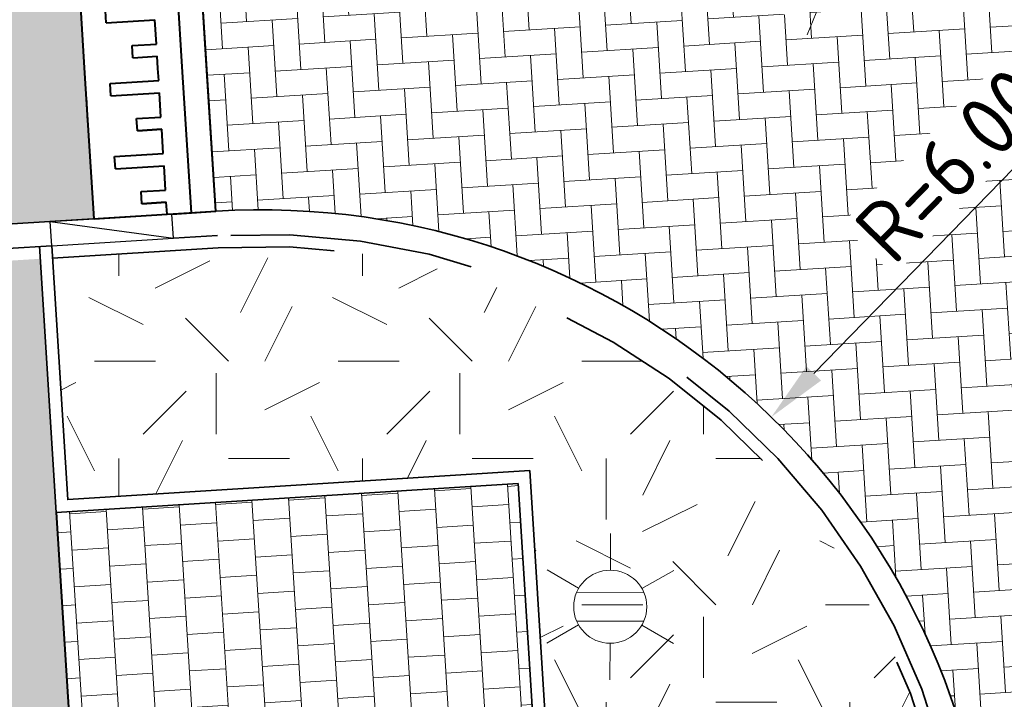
# Model space of a CAD drawing. Header units: metres. Extents: x 162305 to 163132, y 502542 to 502928.
# Tile 92 of 222: x 162455.39 to 162463.47, y 502739.22 to 502744.8. Entities that reach past the tile are written whole.
import ezdxf
from ezdxf.enums import TextEntityAlignment as Align

# ---------------------------------------------------------------- set-up
doc = ezdxf.new("R2010")
doc.units = ezdxf.units.M
for name, pattern in [('VH-GELEIDEBAND-SO', [6, 2, -2, 0, -2]), ('VH-OPSLUITBAND-SO', [10, 4, -2, 2, -2]), ('VH-TROTTOIRBAND-SO', [15, 5, -2, 2, -2, 2, -2]), ('ZZ-HIDDEN-SO', [4, 2, -2])]:
    doc.linetypes.add(name, pattern=pattern)
for name, color, linetype, lineweight, true_color in [('B-WE-OV-LICHTMAST-S-200', 190, 'Continuous', 18, 0x7f00ff), ('N-BH-VH-KANTOPSLUITING_ELEMENT_VERLOOPBAND-S', 253, 'Continuous', 30, 0x828282), ('N-BH-VH-VERHARDING_TEGEL-Grijs', 253, 'Continuous', 13, 0x828282), ('N-WE-VH-KANTOPSLUITING_GELEIDEBAND_50X200-G', 20, 'VH-GELEIDEBAND-SO', 35, 0xff3f00), ('N-WE-VH-KANTOPSLUITING_OPSLUITBAND_100X200-G', 150, 'VH-OPSLUITBAND-SO', 35, 0x007fff), ('N-WE-VH-KANTOPSLUITING_TROTTOIRBAND_180X200-G', 6, 'VH-TROTTOIRBAND-SO', 35, 0xff00ff)]:
    doc.layers.add(name, color=color, linetype=linetype, lineweight=lineweight, true_color=true_color)
for name, color, linetype, lineweight in [('N-BH-VH-DREMPEL_BESTRAAT_30KMU-G', 7, 'Continuous', 40), ('N-BH-VH-MATERIAALGRENS-G', 7, 'Continuous', 40), ('N-WE-GR-GRAS-A-200', 62, 'Continuous', 18), ('N-WE-VH-KANTOPSLUITING_BETONRUG-G', 7, 'ZZ-HIDDEN-SO', 35), ('N-WE-VH-KANTOPSLUITING_VOORKANTBAND-G', 50, 'Continuous', 35), ('N-WE-VH-OPENVERHARDING_BETONSTRAATSTEEN-A', 92, 'Continuous', 18), ('N-WE-VH-OPENVERHARDING_BETONSTRAATSTEEN-A-200', 92, 'Continuous', 18), ('N-WE-VH-OPENVERHARDING_TEGEL-A', 92, 'Continuous', 18), ('X-XX-AL-M', 7, 'Continuous', 18)]:
    doc.layers.add(name, color=color, linetype=linetype, lineweight=lineweight)
doc.layers.add('X-XX-AL-HULPLIJN 01-G', color=1, linetype='Continuous', lineweight=18, true_color=0xff0000, plot=False)
doc.styles.add('NLCS-ISO', font='NLCS-ISO.ttf')
doc.styles.add('NLCS-ISO-M200-T25', font='NLCS-ISO.ttf', dxfattribs={"height": 0.5})
doc.dimstyles.new('NLCS-M200-T25-PIJL_L2_H2', dxfattribs={"dimscale": 0.2, "dimtxt": 2.5, "dimasz": 2.5, "dimexe": 2, "dimexo": 2, "dimgap": 0.7, "dimtad": 1, "dimzin": 0, "dimdsep": 46, "dimtxsty": 'NLCS-ISO-M200-T25', "dimcen": 0, "dimdle": 2, "dimclrd": 256, "dimclre": 256, "dimclrt": 256, "dimazin": 0, "dimtfac": 1, "dimtdec": 3, "dimtofl": 0, "dimtmove": 0, "dimatfit": 3, "dimfxl": 2, "dimfxlon": 1, "dimtfillclr": 256, "dimtolj": 1, "dimtzin": 0, "dimlwd": -1, "dimlwe": -1, "dimarcsym": 0})
pattern_1 = [(0, (0, 0), (2, 2), [0.5, -1.5]), (0, (1.1, 1.2), (2, 2), [0.5, -1.5]), (90, (0.2, 0.7000000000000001), (-2, 2), [0.5, -1.5]), (90, (1, 1.4), (-2, 2), [0.5, -1.5]), (45, (0.4, 1.4), (0, 2.00000000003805), [0.5, -2.328427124]), (135, (1.1, 0), (-2.00000000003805, 0), [0.5, -2.328427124]), (26.56505119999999, (0.5, 0.6000000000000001), (2.000000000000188, 8.001289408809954e-10), [0.5, -3.972135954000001]), (26.56505119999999, (1.4, 1.6), (2.000000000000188, 8.001289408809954e-10), [0.5, -3.972135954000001]), (63.43494882, (1.4, 0), (1.019972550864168e-10, 2.000000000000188), [0.4999999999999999, -3.972135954]), (63.43494882, (0.5, 0.9), (1.019972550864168e-10, 2.000000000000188), [0.4999999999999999, -3.972135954]), (63.43494882, (1.2, 0.4), (1.019972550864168e-10, 2.000000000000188), [0.4999999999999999, -3.972135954]), (116.5650512, (0, 1.1), (-8.00129740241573e-10, 2.000000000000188), [0.4999999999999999, -3.972135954]), (153.43494882, (0.4, 0.3), (-2.000000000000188, 1.019979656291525e-10), [0.5, -3.972135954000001])]

# ---------------------------------------------------------------- blocks, each defined once
blk = doc.blocks.new('SVH-KANTOPSLUITING_VERLOOP_180 200X250_50 200X200_RECHTS1')
at = {"layer": 'N-BH-VH-KANTOPSLUITING_ELEMENT_VERLOOPBAND-S'}
for p, q in [((-0.9980778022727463, -0.06197338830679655), (0, 0)), ((0.01239467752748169, -0.1996155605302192), (0, 0)), ((-0.9980778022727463, -0.06197338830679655), (0.01239467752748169, -0.1996155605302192)), ((-0.9856831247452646, -0.2615889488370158), (-0.9980778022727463, -0.06197338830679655)), ((-0.9856831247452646, -0.2615889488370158), (0.01239467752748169, -0.1996155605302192))]:
    blk.add_line(p, q, dxfattribs=at)
blk = doc.blocks.new('*D440')
at = {"layer": 'Defpoints', "color": 0, "transparency": 16777216}
for p in [(162461.5572780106, 502741.5419393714), (162457.3715711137, 502737.243118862)]:
    blk.add_point(p, dxfattribs=at)
at = {"layer": 'X-XX-AL-M', "transparency": 16777216}
blk.add_line((162464.0536545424, 502744.1057774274), (162461.9060869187, 502741.9001744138), dxfattribs=at)
blk.add_solid([(162461.8463810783, 502741.9583092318), (162461.9657927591, 502741.8420395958), (162461.5572780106, 502741.5419393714)], dxfattribs=at)
at = {"layer": 'X-XX-AL-M', "transparency": 16777216, "insert": (162463.031268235, 502743.6148077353), "char_height": 0.5, "attachment_point": 5, "rotation": 45.76380785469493, "style": 'NLCS-ISO-M200-T25', "bg_fill": 3, "box_fill_scale": 1.1, "bg_fill_color": 256, "bg_fill_true_color": 13158600, "bg_fill_transparency": 0}
blk.add_mtext('\\A1;R=6.00', dxfattribs=at)
blk = doc.blocks.new('*D441')
at = {"layer": 'Defpoints', "color": 0, "transparency": 16777216}
for p in [(162463.3120321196, 502748.2250343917), (162459.8823304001, 502739.9041482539)]:
    blk.add_point(p, dxfattribs=at)
at = {"layer": 'X-XX-AL-M', "transparency": 16777216}
blk.add_line((162461.8509581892, 502744.6802859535), (162463.1214931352, 502747.7627629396), dxfattribs=at)
blk.add_solid([(162463.0444478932, 502747.794519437), (162463.1985383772, 502747.7310064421), (162463.3120321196, 502748.2250343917)], dxfattribs=at)
at = {"layer": 'X-XX-AL-M', "transparency": 16777216, "insert": (162461.8962344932, 502745.8135445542), "char_height": 0.5, "attachment_point": 5, "rotation": 67.59952947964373, "style": 'NLCS-ISO-M200-T25', "bg_fill": 3, "box_fill_scale": 1.1, "bg_fill_color": 256, "bg_fill_true_color": 13158600, "bg_fill_transparency": 0}
blk.add_mtext('\\A1;R=9.00', dxfattribs=at)
blk = doc.blocks.new('B-SOV-LICHTMAST-SO')
for p, q in [((9.895807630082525e-10, 1.500000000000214), (1.979077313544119e-09, 3.000000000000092)), ((-1.299038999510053, 0.7500000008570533), (-2.598074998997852, 1.500000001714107)), ((1.299039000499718, 0.7499999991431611), (2.598075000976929, 1.499999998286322)), ((-1.299039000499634, -0.7499999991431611), (-2.598075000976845, -1.499999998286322)), ((1.299038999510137, -0.7500000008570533), (2.598074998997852, -1.500000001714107)), ((-9.895807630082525e-10, -1.500000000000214), (-1.978993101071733e-09, -3.000000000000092))]:
    blk.add_line(p, q)
at = {"flags": 128}
for points in [[(-1.377981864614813, 0.5925925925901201), (1.377981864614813, 0.5925925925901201)], [(-1.377981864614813, -0.5925925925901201), (1.377981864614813, -0.5925925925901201)]]:
    blk.add_lwpolyline(points, dxfattribs=at)
blk.add_circle((0, 0), 1.5)
at = {"style": 'NLCS-ISO'}
blk.add_attdef('TYPE', text='', height=1.8, dxfattribs=at).set_placement((1.979077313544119e-09, 3.000000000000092), align=Align.BOTTOM_CENTER)

msp = doc.modelspace()

# ---------------------------------------------------------------- hatches: boundary and pattern name
at = {"layer": 'N-WE-GR-GRAS-A-200'}
h = msp.add_hatch(dxfattribs=at)
h.set_pattern_fill('AGR-GRAS_02-SO', color=256, scale=0.2, style=0, pattern_type=2)
h.set_pattern_definition(pattern_1)
h.paths.add_polyline_path([(162421.5165590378, 502819.7260517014), (162435.0341480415, 502820.5761715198), (162435.1688183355, 502820.4316233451), (162435.3426501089, 502820.2749681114), (162435.552850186, 502820.1206294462), (162435.8967156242, 502819.9441172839), (162436.2277402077, 502819.8405780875), (162436.6488709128, 502819.7886927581), (162442.0138132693, 502820.0949395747), (162442.1810611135, 502820.2103278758), (162442.3248732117, 502817.9525913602), (162445.007909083, 502818.1234939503), (162446.2444226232, 502817.2507322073), (162443.1915292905, 502817.0609060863), (162443.5109028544, 502811.9245559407), (162442.5054510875, 502811.8576059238), (162442.17, 502817.226), (162424.634, 502816.1300000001), (162424.643, 502815.982), (162424.9671399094, 502810.7714661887), (162422.0807124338, 502810.5898051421)])
edge = h.paths.add_edge_path(flags=16)
edge.add_ellipse((162362.043387, 502852.5697739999), major_axis=(-0.002383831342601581, 0.03742427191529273), ratio=0.9992283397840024, start_angle=0, end_angle=360, ccw=False)
edge = h.paths.add_edge_path(flags=16)
edge.add_ellipse((162362.5847170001, 502843.0740939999), major_axis=(-0.002383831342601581, 0.03742427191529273), ratio=0.9992283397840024, start_angle=0, end_angle=360, ccw=False)
edge = h.paths.add_edge_path(flags=16)
edge.add_ellipse((162361.374981, 502862.4700579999), major_axis=(-0.002383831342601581, 0.03742427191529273), ratio=0.9992283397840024, start_angle=0, end_angle=360, ccw=False)
h.paths.add_polyline_path([(162362.2190213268, 502859.5504481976), (162362.3188333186, 502859.5565773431), (162363.5149332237, 502840.0783135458), (162363.4151212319, 502840.0721844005), (162363.4427023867, 502839.6230304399), (162363.5425143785, 502839.6291595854), (162363.6292576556, 502838.2165615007), (162362.8224999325, 502838.1585549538), (162362.7862460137, 502838.484052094), (162362.7876825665, 502838.4841989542), (162362.7580411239, 502838.7741446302), (162362.163, 502845.4909999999), (162360.89836909, 502866.6763346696), (162361.8778000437, 502866.7387219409), (162362.2912521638, 502860.0057313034), (162362.191440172, 502859.9996021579)])
h.paths.add_polyline_path([(162370.3601271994, 502859.1295107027), (162370.1821962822, 502861.9228857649), (162370.463, 502861.9199999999), (162370.486, 502861.4019999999), (162370.7786257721, 502861.4149999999), (162370.814, 502860.8959999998), (162371.3365986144, 502860.9349999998), (162371.387, 502859.961), (162371.777, 502859.9789999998), (162371.7795167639, 502859.2226011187)])
edge = h.paths.add_edge_path(flags=16)
edge.add_ellipse((162389.543764, 502924.3068979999), major_axis=(-0.002385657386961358, 0.03745293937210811), ratio=0.9992283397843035, start_angle=0, end_angle=360, ccw=False)
edge = h.paths.add_edge_path(flags=16)
edge.add_ellipse((162379.964316, 502923.7109299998), major_axis=(-0.002385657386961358, 0.03745293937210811), ratio=0.9992283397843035, start_angle=0, end_angle=360, ccw=False)
h.paths.add_polyline_path([(162371.042, 502923.0409999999), (162371.029, 502923.5469999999), (162371.0223638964, 502923.6548720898), (162398.1123599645, 502925.3046281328), (162398.1452615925, 502924.7643634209)])
edge = h.paths.add_edge_path(flags=16)
edge.add_ellipse((162472.361153, 502871.472719), major_axis=(-0.002385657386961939, 0.03745293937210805), ratio=0.9992283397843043, start_angle=0, end_angle=360, ccw=False)
edge = h.paths.add_edge_path(flags=16)
edge.add_ellipse((162472.2864730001, 502872.403486), major_axis=(-0.002385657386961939, 0.03745293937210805), ratio=0.9992283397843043, start_angle=0, end_angle=360, ccw=False)
edge = h.paths.add_edge_path(flags=16)
edge.add_ellipse((162481.3114880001, 502872.9735409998), major_axis=(-0.002385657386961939, 0.03745293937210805), ratio=0.9992283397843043, start_angle=0, end_angle=360, ccw=False)
edge = h.paths.add_edge_path(flags=16)
edge.add_ellipse((162481.4002010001, 502872.0775119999), major_axis=(-0.002385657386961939, 0.03745293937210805), ratio=0.9992283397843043, start_angle=0, end_angle=360, ccw=False)
edge = h.paths.add_edge_path(flags=16)
edge.add_ellipse((162491.4805440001, 502873.637313), major_axis=(-0.002385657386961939, 0.03745293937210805), ratio=0.9992283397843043, start_angle=0, end_angle=360, ccw=False)
edge = h.paths.add_edge_path()
edge.add_line((162491.6143036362, 502871.717545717), (162490.495948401, 502871.6572610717))
edge.add_line((162490.495948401, 502871.6572610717), (162490.4911206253, 502871.770458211))
edge.add_line((162490.4911206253, 502871.770458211), (162478.1572766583, 502870.9921482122))
edge.add_line((162478.1572766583, 502870.9921482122), (162470.9743753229, 502870.6049558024))
edge.add_line((162470.9743753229, 502870.6049558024), (162470.8563556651, 502872.5000220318))
edge.add_line((162470.8563556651, 502872.5000220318), (162485.6270000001, 502873.4150000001))
edge.add_line((162485.6270000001, 502873.4150000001), (162493.227, 502873.874))
edge.add_line((162493.227, 502873.874), (162492.8458826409, 502880.3916842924))
edge.add_line((162492.8458826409, 502880.3916842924), (162493.9870089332, 502880.4646632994))
edge.add_line((162493.9870089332, 502880.4646632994), (162494.5185704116, 502871.8740994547))
edge.add_line((162494.5185704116, 502871.8740994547), (162491.6457403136, 502871.7192403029))
edge.add_ellipse((162491.6281880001, 502871.7524060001), major_axis=(-0.002385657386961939, 0.03745293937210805), ratio=0.9992283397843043, start_angle=204.2610710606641, end_angle=514.6215030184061)
h.paths.add_polyline_path([(162503.0755587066, 502855.4427169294), (162503.1753678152, 502855.4488928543), (162503.1815437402, 502855.3490837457), (162507.7228581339, 502855.6300883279), (162508.3250288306, 502845.8984091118), (162508.8258166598, 502845.9293965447), (162509.9220368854, 502845.9962164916), (162508.4797209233, 502869.3054814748), (162502.5611213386, 502868.9392541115), (162502.3616388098, 502868.2951169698), (162502.3731368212, 502866.8913389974)])
h.paths.add_polyline_path([(162538.7342247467, 502870.4526310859), (162538.7367962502, 502870.458550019), (162538.7430412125, 502870.4777147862), (162538.7473811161, 502870.496931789), (162538.7498959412, 502870.5159468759), (162538.7507036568, 502870.5345366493), (162538.7498980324, 502870.5531265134), (162538.7473853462, 502870.5721418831), (162538.7430476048, 502870.5913593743), (162538.7368047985, 502870.6105248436), (162538.7286236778, 502870.6293614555), (162538.7222540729, 502870.6408522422), (162538.7033428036, 502870.9382040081), (162537.9507959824, 502870.8903428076), (162537.9680789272, 502870.6185940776), (162537.964609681, 502870.6106081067), (162537.9583653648, 502870.5914438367), (162537.9540258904, 502870.5722273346), (162537.9515112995, 502870.5532127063), (162537.9507036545, 502870.5346233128), (162537.9515092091, 502870.5160338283), (162537.9540216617, 502870.4970189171), (162537.9583589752, 502870.4778019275), (162537.964601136, 502870.4586369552), (162537.9727813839, 502870.4398007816), (162537.9803143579, 502870.4262100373), (162537.9986571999, 502870.137795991), (162538.7512040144, 502870.1856571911)], flags=16)
edge = h.paths.add_edge_path(flags=16)
edge.add_ellipse((162531.9063522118, 502869.9819825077), major_axis=(-0.2500000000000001, 0), ratio=1, start_angle=-146.51130248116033, end_angle=206.7590416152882, ccw=False)
edge.add_line((162532.1148508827, 502870.1199256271), (162532.1295791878, 502870.0945423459))
edge = h.paths.add_edge_path(flags=16)
edge.add_ellipse((162511.918555, 502869.277477), major_axis=(-0.00238565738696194, 0.03745293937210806), ratio=0.9992283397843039, start_angle=0, end_angle=360, ccw=False)
edge = h.paths.add_edge_path(flags=16)
edge.add_ellipse((162522.496849, 502868.4620289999), major_axis=(-0.00238565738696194, 0.03745293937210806), ratio=0.9992283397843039, start_angle=0, end_angle=360, ccw=False)
edge = h.paths.add_edge_path(flags=16)
edge.add_ellipse((162522.447144, 502869.8904319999), major_axis=(-0.00238565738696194, 0.03745293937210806), ratio=0.9992283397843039, start_angle=0, end_angle=360, ccw=False)
edge = h.paths.add_edge_path(flags=16)
edge.add_ellipse((162532.378619, 502869.05672), major_axis=(-0.00238565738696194, 0.03745293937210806), ratio=0.9992283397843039, start_angle=0, end_angle=360, ccw=False)
edge = h.paths.add_edge_path()
edge.add_line((162511.9016605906, 502867.7473060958), (162510.2102112, 502867.6449842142))
edge.add_line((162510.2102112, 502867.6449842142), (162510.1085309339, 502869.3060766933))
edge.add_line((162510.1085309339, 502869.3060766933), (162538.7403474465, 502871.0777381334))
edge.add_line((162538.7403474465, 502871.0777381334), (162538.8441031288, 502869.3771517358))
edge.add_line((162538.8441031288, 502869.3771517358), (162511.9425193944, 502867.7497777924))
edge.add_ellipse((162511.920191, 502867.7799310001), major_axis=(-0.00238565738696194, 0.03745293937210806), ratio=0.9992283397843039, start_angle=212.895373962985, end_angle=506.7391838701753)
edge = h.paths.add_edge_path(flags=16)
edge.add_ellipse((162554.016631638, 502704.4069191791), major_axis=(-0.2500000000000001, 0), ratio=1, start_angle=-19.78060631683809, end_angle=333.4897362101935, ccw=False)
edge.add_line((162553.7813827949, 502704.4915240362), (162553.7929180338, 502704.5185087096))
edge = h.paths.add_edge_path()
edge.add_ellipse((162551.4431023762, 502714.7606002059), major_axis=(-0.5786424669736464, 0), ratio=1, start_angle=88.32756619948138, end_angle=98.42476321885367)
edge.add_line((162551.5278796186, 502714.1882018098), (162556.303, 502714.513))
edge.add_line((162556.303, 502714.513), (162556.577, 502710.1250000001))
edge.add_line((162556.577, 502710.1250000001), (162556.776, 502710.137))
edge.add_line((162556.776, 502710.137), (162556.8456714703, 502709.2360332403))
edge.add_line((162556.8456714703, 502709.2360332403), (162552.7317102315, 502708.9739843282))
edge.add_line((162552.7317102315, 502708.9739843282), (162552.9859847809, 502704.982074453))
edge.add_line((162552.9859847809, 502704.982074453), (162557.1540978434, 502705.2475726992))
edge.add_line((162557.1540978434, 502705.2475726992), (162557.1710000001, 502705.029))
edge.add_line((162557.1710000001, 502705.029), (162577.095, 502706.273))
edge.add_line((162577.095, 502706.273), (162577.2190000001, 502706.8259999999))
edge.add_line((162577.2190000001, 502706.8259999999), (162577.3048540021, 502705.3783479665))
edge.add_line((162577.3048540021, 502705.3783479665), (162549.7918656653, 502703.6927452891))
edge.add_line((162549.7918656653, 502703.6927452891), (162549.1598177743, 502713.8137040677))
edge.add_line((162549.1598177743, 502713.8137040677), (162549.361875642, 502713.8262496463))
edge.add_line((162549.361875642, 502713.8262496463), (162549.3556780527, 502713.9260674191))
edge.add_line((162549.3556780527, 502713.9260674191), (162550.2635827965, 502713.9824417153))
edge.add_ellipse((162550.2202014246, 502714.6810961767), major_axis=(-0.7000000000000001, 0), ratio=1, start_angle=93.55309047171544, end_angle=128.9931781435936)
edge.add_line((162550.6606609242, 502714.1370415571), (162551.426214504, 502714.1822042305))
edge = h.paths.add_edge_path(flags=16)
edge.add_ellipse((162508.182291, 502708.9626890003), major_axis=(-0.002385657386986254, 0.03745293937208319), ratio=0.9992283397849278, start_angle=0, end_angle=360, ccw=False)
edge = h.paths.add_edge_path(flags=16)
edge.add_ellipse((162498.418432, 502708.1386420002), major_axis=(-0.002385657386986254, 0.03745293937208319), ratio=0.9992283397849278, start_angle=0, end_angle=360, ccw=False)
edge = h.paths.add_edge_path(flags=16)
edge.add_ellipse((162487.92888, 502707.676082), major_axis=(-0.002385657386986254, 0.03745293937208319), ratio=0.9992283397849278, start_angle=0, end_angle=360, ccw=False)
edge = h.paths.add_edge_path(flags=16)
edge.add_ellipse((162478.21442, 502707.1048410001), major_axis=(-0.002385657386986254, 0.03745293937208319), ratio=0.9992283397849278, start_angle=0, end_angle=360, ccw=False)
h.paths.add_polyline_path([(162476.6849999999, 502707.0870000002), (162505.879, 502708.9120000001), (162539.79, 502710.978), (162539.8512384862, 502709.9872224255), (162476.7460532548, 502706.0992192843)])
edge = h.paths.add_edge_path(flags=16)
edge.add_ellipse((162395.834261, 502721.3618740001), major_axis=(-0.002383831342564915, 0.03742427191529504), ratio=0.999228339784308, start_angle=0, end_angle=360, ccw=False)
edge = h.paths.add_edge_path(flags=16)
edge.add_ellipse((162396.470102, 502711.1848960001), major_axis=(-0.002383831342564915, 0.03742427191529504), ratio=0.999228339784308, start_angle=0, end_angle=360, ccw=False)
edge = h.paths.add_edge_path()
edge.add_line((162395.3827017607, 502731.7149209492), (162396.765, 502708.907))
edge.add_line((162396.765, 502708.907), (162397.0362159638, 502704.3002450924))
edge.add_line((162397.0362159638, 502704.3002450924), (162396.2952306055, 502704.2557530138))
edge.add_line((162396.2952306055, 502704.2557530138), (162395.7976409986, 502704.6969723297))
edge.add_line((162395.7976409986, 502704.6969723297), (162394.0179850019, 502733.9348903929))
edge.add_line((162394.0179850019, 502733.9348903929), (162394.9004865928, 502734.9337845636))
edge.add_line((162394.9004865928, 502734.9337845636), (162395.1865293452, 502734.9517658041))
edge.add_line((162395.1865293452, 502734.9517658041), (162395.3786342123, 502731.7820354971))
edge.add_ellipse((162395.364097, 502731.7474740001), major_axis=(-0.002383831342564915, 0.03742427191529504), ratio=0.999228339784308, start_angle=333.5251489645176, end_angle=566.1216927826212)
edge = h.paths.add_edge_path(flags=16)
edge.add_ellipse((162599.331135, 502707.3641609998), major_axis=(-0.002385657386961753, 0.03745293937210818), ratio=0.9992283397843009, start_angle=0, end_angle=360, ccw=False)
edge = h.paths.add_edge_path(flags=16)
edge.add_ellipse((162589.564927, 502706.8229459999), major_axis=(-0.002385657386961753, 0.03745293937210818), ratio=0.9992283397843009, start_angle=0, end_angle=360, ccw=False)
edge = h.paths.add_edge_path()
edge.add_ellipse((162583.9606018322, 502706.2395809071), major_axis=(-0.25, 0), ratio=1, start_angle=93.48921757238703, end_angle=273.4892176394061)
edge.add_line((162583.9453866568, 502706.4891174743), (162583.9425624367, 502706.5354361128))
edge.add_line((162583.9425624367, 502706.5354361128), (162608.977, 502708.0619999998))
edge.add_line((162608.977, 502708.0619999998), (162609.0222481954, 502707.3215365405))
edge.add_line((162609.0222481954, 502707.3215365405), (162583.9881483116, 502705.7878047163))
edge.add_line((162583.9881483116, 502705.7878047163), (162583.9758170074, 502705.9900443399))
edge = h.paths.add_edge_path(flags=16)
edge.add_ellipse((162616.1438289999, 502666.5185710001), major_axis=(-0.002383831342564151, 0.03742427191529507), ratio=0.9992283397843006, start_angle=0, end_angle=360, ccw=False)
edge = h.paths.add_edge_path(flags=16)
edge.add_ellipse((162615.418174, 502676.4011740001), major_axis=(-0.002383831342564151, 0.03742427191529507), ratio=0.9992283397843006, start_angle=0, end_angle=360, ccw=False)
edge = h.paths.add_edge_path()
edge.add_ellipse((162615.4285143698, 502664.8072041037), major_axis=(-0.25, 0), ratio=1, start_angle=33.48920055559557, end_angle=333.4892346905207)
edge.add_line((162615.2048017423, 502664.9187955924), (162615.1525454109, 502664.9448619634))
edge.add_line((162615.1525454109, 502664.9448619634), (162613.958497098, 502684.041838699))
edge.add_line((162613.958497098, 502684.041838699), (162615.1414976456, 502684.115805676))
edge.add_line((162615.1414976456, 502684.115805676), (162615.159, 502683.7990000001))
edge.add_line((162615.159, 502683.7990000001), (162616.3066053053, 502665.5481842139))
edge.add_line((162616.3066053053, 502665.5481842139), (162616.3033225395, 502665.5336481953))
edge.add_line((162616.3033225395, 502665.5336481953), (162616.3008077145, 502665.514633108))
edge.add_line((162616.3008077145, 502665.514633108), (162616.2999999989, 502665.4960433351))
edge.add_line((162616.2999999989, 502665.4960433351), (162616.3008056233, 502665.4774534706))
edge.add_line((162616.3008056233, 502665.4774534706), (162616.3033183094, 502665.4584381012))
edge.add_line((162616.3033183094, 502665.4584381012), (162616.3076560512, 502665.4392206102))
edge.add_line((162616.3076560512, 502665.4392206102), (162616.3138988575, 502665.4200551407))
edge.add_line((162616.3138988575, 502665.4200551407), (162616.314791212, 502665.4180005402))
edge.add_line((162616.314791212, 502665.4180005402), (162616.722, 502658.942))
edge.add_line((162616.722, 502658.942), (162615.5333526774, 502658.8544320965))
edge.add_line((162615.5333526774, 502658.8544320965), (162615.1717733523, 502664.6373404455))
edge.add_line((162615.1717733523, 502664.6373404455), (162615.2200169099, 502664.6692591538))
h.paths.add_polyline_path([(162613.8066207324, 502655.3830135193), (162613.5983157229, 502658.7118775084), (162613.6383711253, 502658.7148283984), (162613.9336933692, 502653.9916007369), (162582.143659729, 502652.0176703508), (162582.0627495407, 502653.3171170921)])
h.paths.add_polyline_path([(162630.4243863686, 502647.5564365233), (162630.6988101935, 502642.625785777), (162628.400261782, 502642.4938657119), (162627.7770362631, 502642.4580970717), (162627.7860277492, 502642.2775601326), (162603.4329293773, 502640.7654094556), (162603.1143130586, 502645.8967066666), (162602.0771908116, 502645.8411463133), (162602.1052835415, 502645.3920240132), (162602.140627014, 502645.3942347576), (162602.4673671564, 502640.0490361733), (162633.8554516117, 502641.9628847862), (162634.1446303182, 502641.9819357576), (162633.8808725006, 502644.367061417), (162633.7172807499, 502644.9995907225), (162633.3784737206, 502645.7268571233), (162632.876258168, 502646.363503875), (162632.2858631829, 502646.8539192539), (162631.6236958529, 502647.2106270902)])
edge = h.paths.add_edge_path(flags=16)
edge.add_ellipse((162567.844551, 502652.1996749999), major_axis=(-0.002385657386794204, 0.03745293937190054), ratio=0.9992283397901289, start_angle=0, end_angle=360, ccw=False)
edge = h.paths.add_edge_path()
edge.add_line((162548.0456737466, 502650.7682154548), (162548.0302749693, 502651.0150177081))
edge.add_line((162548.0302749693, 502651.0150177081), (162549.486, 502651.1087671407))
edge.add_line((162549.486, 502651.1087671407), (162549.486, 502650.5171653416))
edge.add_line((162549.486, 502650.5171653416), (162550.286, 502650.5171653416))
edge.add_line((162550.286, 502650.5171653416), (162550.286, 502651.1602875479))
edge.add_line((162550.286, 502651.1602875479), (162558.5596133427, 502651.6931124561))
edge.add_ellipse((162558.586846, 502651.7189099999), major_axis=(-0.002385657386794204, 0.03745293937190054), ratio=0.9992283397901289, start_angle=129.7834060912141, end_angle=230.2967654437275)
edge.add_line((162558.6171626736, 502651.6968186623), (162573.8774278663, 502652.679587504))
edge.add_line((162573.8774278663, 502652.679587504), (162573.9442433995, 502651.6087087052))
edge.add_line((162573.9442433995, 502651.6087087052), (162548.0933813, 502650.003587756))
edge.add_line((162548.0933813, 502650.003587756), (162548.0496484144, 502650.7045118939))
edge.add_ellipse((162548.027968, 502650.7351350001), major_axis=(-0.002385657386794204, 0.03745293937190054), ratio=0.9992283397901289, start_angle=211.6726546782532, end_angle=328.1783617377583)
edge = h.paths.add_edge_path(flags=16)
edge.add_ellipse((162430.664854, 502659.8648859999), major_axis=(-0.002385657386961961, 0.03745293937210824), ratio=0.999228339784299, start_angle=0, end_angle=360, ccw=False)
edge = h.paths.add_edge_path(flags=16)
edge.add_ellipse((162420.419076, 502659.6422339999), major_axis=(-0.002385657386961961, 0.03745293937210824), ratio=0.999228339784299, start_angle=0, end_angle=360, ccw=False)
edge = h.paths.add_edge_path(flags=16)
edge.add_ellipse((162411.255758, 502659.1550639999), major_axis=(-0.002385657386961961, 0.03745293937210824), ratio=0.999228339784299, start_angle=0, end_angle=360, ccw=False)
h.paths.add_polyline_path([(162435.5066193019, 502661.0433013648), (162435.3233302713, 502659.8573135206), (162409.6329158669, 502658.2621252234), (162409.5620526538, 502659.4211363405), (162417.3110000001, 502659.9086496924), (162417.3110000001, 502659.5641653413), (162418.1110000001, 502659.5641653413), (162418.1110000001, 502659.9623525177)])
edge = h.paths.add_edge_path()
edge.add_arc((162406.536, 502665.135), 0.2500000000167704, 314.1360549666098, 386.7590416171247)
edge.add_line((162406.759226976, 502665.2475598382), (162406.7444974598, 502665.27294495))
edge.add_arc((162406.5359999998, 502665.135), 0.2500000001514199, 33.48920055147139, 53.15212306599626)
edge.add_line((162406.685923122, 502665.3350576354), (162405.617, 502682.119))
edge.add_line((162405.617, 502682.119), (162404.587, 502699.361))
edge.add_line((162404.587, 502699.361), (162405.1143578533, 502699.3935952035))
edge.add_line((162405.1143578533, 502699.3935952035), (162407.5658656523, 502659.2976883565))
edge.add_line((162407.5658656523, 502659.2976883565), (162407.0728233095, 502659.2672141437))
edge.add_line((162407.0728233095, 502659.2672141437), (162407.068, 502659.3430000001))
edge.add_line((162407.068, 502659.3430000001), (162407.062, 502659.4299999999))
edge.add_line((162407.062, 502659.4299999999), (162406.7100911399, 502664.9555779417))
h.paths.add_polyline_path([(162384.1750049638, 502626.9891315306), (162385.0461632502, 502626.5921299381), (162372.824584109, 502599.0138271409), (162371.3350000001, 502595.4950000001), (162370.7215316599, 502593.4947695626), (162370.3940593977, 502591.742593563), (162370.27, 502590.8190000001), (162370.22, 502589.0400000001), (162370.38, 502587.0300000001), (162370.565, 502585.909), (162371.415, 502583.295), (162372.1925058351, 502581.7065360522), (162370.9084498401, 502584.3298946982), (162369.965918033, 502586.8058962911), (162369.7468094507, 502588.0398939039), (162369.6159284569, 502589.5431637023), (162369.6091660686, 502591.0279743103), (162369.7646776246, 502592.5846402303), (162370.1565436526, 502594.4288020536), (162370.7452851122, 502596.21519706), (162373.7388263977, 502603.1545829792), (162382.0728048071, 502622.3892297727), (162383.9823001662, 502627.0156439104)])
h.paths.add_polyline_path([(162633.5463762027, 502600.5126540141), (162633.8283551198, 502595.9714000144), (162634.9231162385, 502596.039376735), (162635.3607743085, 502596.0881576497), (162635.8073451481, 502596.2543479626), (162636.1271517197, 502596.4813361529), (162636.3947428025, 502596.7820698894), (162636.6092821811, 502597.1852952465), (162636.6796266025, 502597.5214881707), (162636.6916618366, 502597.8519463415), (162636.4580000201, 502601.6318122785), (162636.458, 502601.6900000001), (162604.9018155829, 502599.7525513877), (162604.8522315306, 502599.7495070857), (162605.1491306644, 502595.6509770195), (162605.3252974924, 502595.0911310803), (162605.5291921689, 502594.7712351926), (162606.0306337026, 502594.3268080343), (162606.4894983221, 502594.1006345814), (162606.9796067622, 502594.0141961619), (162607.3978853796, 502594.0296818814), (162607.3792933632, 502594.3291052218), (162607.4791011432, 502594.3353025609), (162607.1971222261, 502598.8765565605)])
h = msp.add_hatch(dxfattribs=at)
h.set_pattern_fill('AGR-GRAS_02-SO', color=256, scale=0.2, style=0, pattern_type=2)
h.set_pattern_definition(pattern_1)
h.paths.add_polyline_path([(162461.76029759, 502740.880299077, -0.1588198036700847), (162463.0606130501, 502737.5963919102), (162463.1490908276, 502736.1714624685), (162459.8963974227, 502735.9678799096), (162459.5739984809, 502741.1030035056), (162455.7820539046, 502740.8649334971), (162455.6575716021, 502742.84766956), (162457.0183227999, 502742.9321623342, -0.1379037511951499), (162460.034728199, 502742.2827214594), (162460.0422530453, 502742.1379738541), (162460.2721330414, 502742.1499243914, -0.07769638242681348), (162461.6313521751, 502741.0305012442), (162461.6394870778, 502740.874018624)])
edge = h.paths.add_edge_path(flags=16)
edge.add_ellipse((162462.464632, 502738.928582), major_axis=(-0.002385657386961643, 0.03745293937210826), ratio=0.9992283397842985, start_angle=0, end_angle=360)
at = {"layer": 'N-WE-VH-OPENVERHARDING_BETONSTRAATSTEEN-A', "true_color": 0x333333}
h = msp.add_hatch(dxfattribs=at)
h.set_pattern_fill('AVH-BSS_KEIFORMAAT_ELLEBOOG', color=250, scale=2, angle=3.513781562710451, pattern_type=2)
h.set_pattern_definition([(3.513781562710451, (0, 0), (0.1967346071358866, 0.2224758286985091), [0.63, -0.21]), (273.5137815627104, (-0.02574122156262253, 0.4192104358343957), (0.1967346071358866, 0.2224758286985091), [0.63, -0.21])])
edge = h.paths.add_edge_path()
edge.add_arc((162457.3715711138, 502737.2431188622), 5.99999999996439, 3.5530904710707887, 93.55309047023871, ccw=False)
edge.add_line((162463.3600379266, 502737.6149591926), (162463.5663230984, 502734.2927485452))
edge.add_line((162463.5663230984, 502734.2927485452), (162469.0611713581, 502734.6377365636))
edge.add_line((162469.0611713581, 502734.6377365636), (162469.0355720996, 502735.0500111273))
edge.add_arc((162473.0278833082, 502735.2979046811), 4.000000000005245, 93.56712088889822, 183.5530904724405, ccw=False)
edge.add_line((162472.7790121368, 502739.2901550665), (162472.4423296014, 502744.7734365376))
edge.add_line((162472.4423296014, 502744.7734365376), (162469.790203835, 502744.6138510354))
edge.add_arc((162469.5403370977, 502748.6060392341), 3.999999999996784, 222.0189401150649, 273.581409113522, ccw=False)
edge.add_arc((162459.8633978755, 502739.8577826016), 9.045127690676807, 42.15686090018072, 93.4197250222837)
edge.add_line((162459.3238557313, 502748.8868040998), (162456.6535903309, 502748.7142805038))
edge.add_line((162456.6535903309, 502748.7142805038), (162456.9997307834, 502743.231585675))
at = {"layer": 'N-WE-VH-OPENVERHARDING_BETONSTRAATSTEEN-A-200', "true_color": 0x333333}
h = msp.add_hatch(dxfattribs=at)
h.set_pattern_fill('AVH-BSS_KEIFORMAAT_KEPER-SO', color=250, scale=0.2, angle=3.550433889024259, pattern_type=2)
h.set_pattern_definition([(48.55043388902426, (0, 0), (-0.0183914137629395, 0.2964148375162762), [0.63, -0.21]), (138.5504338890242, (0.139011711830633, 0.157403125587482), (-0.01839141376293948, 0.2964148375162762), [0.63, -0.21])])
h.paths.add_polyline_path([(162398.5609089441, 502745.1084829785), (162398.9389124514, 502739.626430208), (162455.9987239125, 502743.1689352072), (162455.6555432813, 502748.6518138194), (162437.3158766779, 502747.519953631), (162425.7568820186, 502746.8022239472)])
at = {"layer": 'N-WE-VH-OPENVERHARDING_TEGEL-A', "true_color": 0x333333}
h = msp.add_hatch(dxfattribs=at)
h.set_pattern_fill('AVH-TEGEL_400X400_HALFST_02', color=250, angle=3.567187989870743, pattern_type=2)
h.set_pattern_definition([(3.567187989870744, (0, 0), (-0.02488758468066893, 0.3992250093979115), []), (93.56718798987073, (0, 0), (-0.3992250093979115, -0.02488758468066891), [0.4, -0.4]), (93.56718798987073, (0.1747249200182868, 0.411668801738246), (-0.3992250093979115, -0.02488758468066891), [0.4, -0.4]), (3.567187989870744, (0.1871687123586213, 0.2120562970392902), (-0.04977516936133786, 0.798450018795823), [0, -1.6]), (3.567187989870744, (0.5863937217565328, 0.2369438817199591), (-0.04977516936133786, 0.798450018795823), [0, -1.6]), (48.56718798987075, (0, 0), (-0.8482251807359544, 0.7486748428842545), [])])
edge = h.paths.add_edge_path()
edge.add_arc((162397.9484251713, 502733.5533727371), 5.800000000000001, 93.5530904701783, 176.9651719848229)
edge.add_line((162392.1565594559, 502733.8604420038), (162393.915656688, 502733.9701016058))
edge.add_line((162393.915656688, 502733.9701016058), (162394.8529310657, 502735.0309925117))
edge.add_line((162394.8529310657, 502735.0309925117), (162455.8067221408, 502738.8626741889))
edge.add_line((162455.8067221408, 502738.8626741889), (162455.6885163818, 502740.75886403))
edge.add_line((162455.6885163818, 502740.75886403), (162455.5577683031, 502742.8414004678))
edge.add_line((162455.5577683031, 502742.8414004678), (162455.2043789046, 502742.8196552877))
edge.add_line((162455.2043789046, 502742.8196552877), (162455.1982449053, 502742.9193412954))
edge.add_line((162455.1982449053, 502742.9193412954), (162451.0603006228, 502742.6624049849))
edge.add_line((162451.0603006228, 502742.6624049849), (162451.2039583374, 502740.3771205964))
edge.add_line((162451.2039583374, 502740.3771205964), (162449.4071107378, 502740.264167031))
edge.add_line((162449.4071107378, 502740.264167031), (162449.2633664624, 502742.550828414))
edge.add_line((162449.2633664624, 502742.550828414), (162444.7719524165, 502742.2719441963))
edge.add_line((162444.7719524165, 502742.2719441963), (162444.9159583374, 502739.9811205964))
edge.add_line((162444.9159583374, 502739.9811205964), (162443.1191107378, 502739.8681670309))
edge.add_line((162443.1191107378, 502739.8681670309), (162442.9750182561, 502742.1603676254))
edge.add_line((162442.9750182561, 502742.1603676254), (162438.4846629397, 502741.8815491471))
edge.add_line((162438.4846629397, 502741.8815491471), (162438.6289583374, 502739.5861205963))
edge.add_line((162438.6289583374, 502739.5861205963), (162436.8321107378, 502739.473167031))
edge.add_line((162436.8321107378, 502739.473167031), (162436.6877287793, 502741.7699725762))
edge.add_line((162436.6877287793, 502741.7699725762), (162432.196377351, 502741.4910922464))
edge.add_line((162432.196377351, 502741.4910922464), (162432.3409583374, 502739.1911205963))
edge.add_line((162432.3409583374, 502739.1911205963), (162430.5441107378, 502739.0781670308))
edge.add_line((162430.5441107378, 502739.0781670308), (162430.3994431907, 502741.3795156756))
edge.add_line((162430.3994431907, 502741.3795156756), (162425.9080917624, 502741.100635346))
edge.add_line((162425.9080917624, 502741.100635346), (162426.0529756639, 502738.7958449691))
edge.add_line((162426.0529756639, 502738.7958449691), (162425.8332595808, 502738.7820331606))
edge.add_line((162425.8332595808, 502738.7820331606), (162425.86512318, 502738.2806942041))
edge.add_line((162425.86512318, 502738.2806942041), (162425.2663313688, 502738.2426367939))
edge.add_line((162425.2663313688, 502738.2426367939), (162425.2344414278, 502738.74439021))
edge.add_line((162425.2344414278, 502738.74439021), (162424.2570615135, 502738.6829500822))
edge.add_line((162424.2570615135, 502738.6829500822), (162424.1120910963, 502740.9891167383))
edge.add_line((162424.1120910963, 502740.9891167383), (162419.620739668, 502740.7102364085))
edge.add_line((162419.620739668, 502740.7102364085), (162419.7659264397, 502738.4006280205))
edge.add_line((162419.7659264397, 502738.4006280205), (162417.9690788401, 502738.287674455))
edge.add_line((162417.9690788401, 502738.287674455), (162417.8238055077, 502740.5986598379))
edge.add_line((162417.8238055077, 502740.5986598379), (162413.3324540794, 502740.3197795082))
edge.add_line((162413.3324540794, 502740.3197795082), (162413.4779437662, 502738.0053523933))
edge.add_line((162413.4779437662, 502738.0053523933), (162411.6830875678, 502737.8925240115))
edge.add_line((162411.6830875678, 502737.8925240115), (162411.5375114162, 502740.2083265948))
edge.add_line((162411.5375114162, 502740.2083265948), (162407.0461599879, 502739.9294462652))
edge.add_line((162407.0461599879, 502739.9294462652), (162407.1919524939, 502737.6102019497))
edge.add_line((162407.1919524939, 502737.6102019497), (162405.1310796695, 502737.4806512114))
edge.add_line((162405.1310796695, 502737.4806512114), (162404.9851878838, 502739.8014748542))
edge.add_line((162404.9851878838, 502739.8014748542), (162400.4938364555, 502739.5225945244))
edge.add_line((162400.4938364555, 502739.5225945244), (162400.6399445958, 502737.1983291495))
edge.add_line((162400.6399445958, 502737.1983291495), (162398.4247286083, 502737.05907608))
edge.add_line((162398.4247286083, 502737.05907608), (162398.278513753, 502739.3850390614))
edge.add_line((162398.278513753, 502739.3850390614), (162397.5889795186, 502739.3422239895))
h.paths.add_polyline_path([(162396.8350506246, 502736.707570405), (162396.8731080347, 502736.1087785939), (162396.2743162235, 502736.0707211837), (162396.2404919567, 502736.602909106), (162395.7183162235, 502736.5697211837), (162395.6802588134, 502737.1685129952), (162396.2790506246, 502737.206570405), (162396.3128748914, 502736.6743824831)], flags=0)
h = msp.add_hatch(dxfattribs=at)
h.set_pattern_fill('AVH-TEGEL_300X300_HALFST', color=250, angle=3.580549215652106, pattern_type=2)
h.set_pattern_definition([(3.580549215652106, (0, 0), (0.2900466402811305, 0.1684427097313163), [0.3, -0.3]), (93.5805492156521, (0, 0), (-0.2994143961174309, -0.01873551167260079), [])])
h.paths.add_polyline_path([(162455.8067221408, 502738.8626741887), (162455.6885163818, 502740.7588640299), (162459.4804609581, 502740.9969340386), (162459.5995463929, 502739.1001585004), (162457.8030335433, 502738.9881664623), (162457.7032300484, 502738.9819004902)])

# ---------------------------------------------------------------- linework, layer by layer
at = {"layer": 'N-BH-VH-DREMPEL_BESTRAAT_30KMU-G'}
for p, q in [((162456.7221986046, 502744.416564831), (162456.6472385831, 502745.6142212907)), ((162456.9218080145, 502744.429058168), (162456.8468479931, 502745.6267146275)), ((162455.9237609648, 502744.3665914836), (162455.8488009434, 502745.5642479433)), ((162456.098383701, 502744.7783036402), (162456.0921370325, 502744.8781083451)), ((162456.098383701, 502744.7783036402), (162456.4976025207, 502744.803290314)), ((162456.5100958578, 502744.6036809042), (162456.4976025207, 502744.803290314)), ((162456.3104864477, 502744.5911875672), (162456.5100958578, 502744.6036809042)), ((162456.3167331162, 502744.4913828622), (162456.3104864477, 502744.5911875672)), ((162456.3167331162, 502744.4913828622), (162456.5163425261, 502744.5038761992)), ((162456.5225891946, 502744.4040714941), (162456.5163425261, 502744.5038761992)), ((162455.9987239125, 502743.1689352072), (162455.9237638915, 502744.3665916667)), ((162456.5288387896, 502744.3042669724), (162456.5225921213, 502744.4040716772)), ((162456.7971615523, 502743.2189085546), (162456.7222015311, 502744.4165650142)), ((162456.9967709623, 502743.2314018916), (162456.921810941, 502744.4290583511)), ((162456.1296199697, 502744.2792802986), (162456.5288387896, 502744.3042669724)), ((162456.1358666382, 502744.1794755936), (162456.1296199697, 502744.2792802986)), ((162456.1358666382, 502744.1794755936), (162456.5350854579, 502744.2044622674)), ((162456.5475787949, 502744.0048528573), (162456.5350854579, 502744.2044622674)), ((162455.9487505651, 502743.9673728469), (162455.9362572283, 502744.1669822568)), ((162456.3479693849, 502743.9923595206), (162456.5475787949, 502744.0048528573)), ((162456.3542160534, 502743.8925548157), (162456.3479693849, 502743.9923595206)), ((162456.3542160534, 502743.8925548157), (162456.5538254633, 502743.9050481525)), ((162456.5538254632, 502743.9050481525), (162456.3542160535, 502743.8925548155)), ((162456.5663188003, 502743.7054387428), (162456.5538254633, 502743.9050481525)), ((162456.1670999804, 502743.6804520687), (162456.5663188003, 502743.7054387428)), ((162456.1733466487, 502743.5806473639), (162456.1670999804, 502743.6804520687)), ((162456.1733466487, 502743.5806473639), (162456.5725654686, 502743.6056340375)), ((162456.5850588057, 502743.4060246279), (162456.5725654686, 502743.6056340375)), ((162456.3854493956, 502743.3935312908), (162456.5850588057, 502743.4060246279)), ((162456.3916960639, 502743.2937265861), (162456.3854493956, 502743.3935312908)), ((162456.3916960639, 502743.2937265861), (162456.5913054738, 502743.3062199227)), ((162456.5913054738, 502743.3062199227), (162456.3916960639, 502743.2937265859)), ((162456.5975521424, 502743.2064152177), (162456.5913054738, 502743.3062199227)), ((162455.9987239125, 502743.1689352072), (162456.5975521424, 502743.2064152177)), ((162456.6369997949, 502743.2088842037), (162456.9967709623, 502743.2314018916)), ((162456.7971615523, 502743.2189085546), (162456.9967709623, 502743.2314018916))]:
    msp.add_line(p, q, dxfattribs=at)
at = {"layer": 'N-BH-VH-MATERIAALGRENS-G'}
msp.add_line((162455.6885163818, 502740.75886403), (162455.8067221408, 502738.8626741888), dxfattribs=at)
at = {"layer": 'N-BH-VH-VERHARDING_TEGEL-Grijs', "flags": 128}
msp.add_lwpolyline([(162455.8067221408, 502738.8626741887), (162455.6885163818, 502740.7588640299), (162459.4804609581, 502740.9969340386), (162459.5995463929, 502739.1001585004), (162457.8030335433, 502738.9881664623), (162457.7032300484, 502738.9819004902), (162455.8067221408, 502738.8626741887)], dxfattribs=at)
at = {"layer": 'N-WE-VH-KANTOPSLUITING_BETONRUG-G'}
msp.add_lwpolyline([(162463.060614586, 502737.5963671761, 0.4142135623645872), (162457.0183227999, 502742.9321623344), (162455.6575029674, 502742.8476652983)], format="xyb", dxfattribs=at)
at = {"layer": 'N-WE-VH-KANTOPSLUITING_GELEIDEBAND_50X200-G'}
msp.add_line((162400.4938364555, 502739.5225945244), (162455.6513056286, 502742.9474730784), dxfattribs=at)
at = {"layer": 'N-WE-VH-KANTOPSLUITING_OPSLUITBAND_100X200-G'}
msp.add_lwpolyline([(162455.5510507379, 502742.9456459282), (162455.6885163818, 502740.75886403), (162459.4804609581, 502740.9969340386), (162459.8028586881, 502735.8618297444), (162463.2550928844, 502736.0779013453)], dxfattribs=at)
at = {"layer": 'N-WE-VH-KANTOPSLUITING_TROTTOIRBAND_180X200-G'}
msp.add_lwpolyline([(162463.1604223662, 502737.602564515, 0.4142135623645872), (162457.0121254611, 502743.0319701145), (162456.6493834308, 502743.0094464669)], format="xyb", dxfattribs=at)
at = {"layer": 'N-WE-VH-KANTOPSLUITING_VOORKANTBAND-G'}
msp.add_lwpolyline([(162465.0968786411, 502709.696133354, 0.4142135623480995), (162464.7788632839, 502709.9769646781), (162460.9362637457, 502709.7383671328, -0.4142135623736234), (162460.4062381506, 502710.2064193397), (162460.003411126, 502716.6939250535, -0.4142135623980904), (162460.4714633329, 502717.2239506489), (162464.3140628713, 502717.4625481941, 0.4142135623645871), (162464.5948941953, 502717.7805635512), (162464.296212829, 502722.5379170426, 0.4142135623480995), (162463.9781974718, 502722.8187483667), (162460.1355979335, 502722.5801508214, -0.4142135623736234), (162459.6055723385, 502723.0482030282), (162459.2027453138, 502729.535708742, -0.4142135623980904), (162459.6707975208, 502730.0657343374), (162463.5133970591, 502730.3043318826, 0.4142135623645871), (162463.7942283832, 502730.6223472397), (162463.3600379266, 502737.6149591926, 0.4142135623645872), (162456.9997307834, 502743.231585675), (162400.4814417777, 502739.722210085)], format="xyb", dxfattribs=at)
msp.add_lwpolyline([(162455.6513056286, 502742.9474730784), (162455.7820539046, 502740.8649334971), (162459.5739984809, 502741.1030035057), (162459.8963974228, 502735.9678799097), (162463.2488955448, 502736.1777091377)], dxfattribs=at)
at = {"layer": 'X-XX-AL-HULPLIJN 01-G', "flags": 128}
msp.add_lwpolyline([(162456.9997307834, 502743.231585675, -0.4142135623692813), (162463.3600379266, 502737.6149591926), (162463.5663230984, 502734.2927485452), (162469.0611713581, 502734.6377365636), (162469.0355720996, 502735.0500111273, -0.4141418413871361), (162472.7790121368, 502739.2901550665), (162472.4423296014, 502744.7734365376), (162469.790203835, 502744.6138510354, -0.2288582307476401), (162466.5686427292, 502745.9285343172, 0.2274828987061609), (162459.3238557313, 502748.8868040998), (162456.6535903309, 502748.7142805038)], format="xyb", close=True, dxfattribs=at)
msp.add_lwpolyline([(162398.5609089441, 502745.1084829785), (162398.9389124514, 502739.626430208), (162455.9987239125, 502743.1689352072), (162455.6555432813, 502748.6518138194), (162437.3158766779, 502747.519953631), (162425.7568820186, 502746.8022239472)], close=True, dxfattribs=at)

# ---------------------------------------------------------------- block references
at = {"color": 7, "linetype": 'Continuous', "lineweight": 0}
msp.add_blockref('SVH-KANTOPSLUITING_VERLOOP_180 200X250_50 200X200_RECHTS1', (162456.6369887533, 502743.2090620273), dxfattribs=at)

# ---------------------------------------------------------------- next in the draw order: dimensions: what is measured, and where the dimension line sits
at = {"layer": 'X-XX-AL-M'}
dim = msp.add_radius_dim(center=(162457.3715711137, 502737.243118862), mpoint=(162461.5572780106, 502741.5419393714), dimstyle='NLCS-M200-T25-PIJL_L2_H2', override={"dimpost": 'R=<>', "dimtfill": 1}, dxfattribs=at)
dim.commit()
dim.dimension.update_dxf_attribs({"geometry": '*D440', "text_midpoint": (162463.3106915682, 502743.342736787), "dimtype": 164})

# ---------------------------------------------------------------- next in the draw order: dimensions: what is measured, and where the dimension line sits
dim = msp.add_radius_dim(center=(162459.8823304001, 502739.9041482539), mpoint=(162463.3120321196, 502748.2250343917), dimstyle='NLCS-M200-T25-PIJL_L2_H2', override={"dimpost": 'R=<>', "dimtfill": 1}, dxfattribs=at)
dim.commit()
dim.dimension.update_dxf_attribs({"geometry": '*D441', "text_midpoint": (162462.2568062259, 502745.6649241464), "dimtype": 164})

# ---------------------------------------------------------------- next in the draw order: block references
at = {"layer": 'B-WE-OV-LICHTMAST-S-200', "xscale": 0.2, "yscale": 0.2, "zscale": 0.2, "rotation": 359.7767984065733}
msp.add_blockref('B-SOV-LICHTMAST-SO', (162460.235, 502739.985), dxfattribs=at)

doc.saveas('drawing.dxf')
